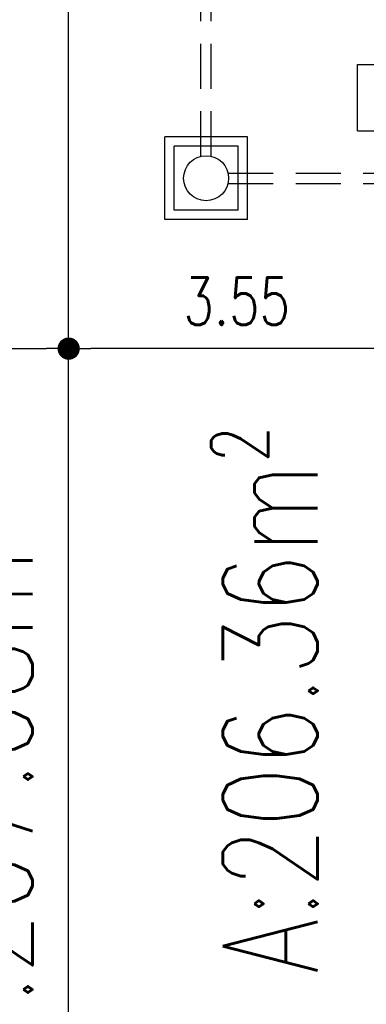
# Model space of a CAD drawing. Header units: millimetres. Extents: x 301 to 1479, y 491 to 1341.
# Tile 128 of 256: x 351.67 to 355.33, y 682.7 to 693.1. Entities that reach past the tile are written whole.
import ezdxf

# ---------------------------------------------------------------- set-up
doc = ezdxf.new("R2010")
doc.units = ezdxf.units.MM
doc.header["$LTSCALE"] = 1.5
doc.header["$MEASUREMENT"] = 0
doc.linetypes.add('HIDDEN2', pattern=[4.7625, 3.175, -1.5875])
for name, color, linetype in [('Blk', 7, 'Continuous'), ('boundary', 3, 'Continuous'), ('DIM', 6, 'Continuous'), ('Kerb', 251, 'Continuous'), ('P. Sewr Manhole', 49, 'Continuous'), ('PVC Sewer Pipe 110', 24, 'Continuous'), ('TEXT', 7, 'Continuous')]:
    doc.layers.add(name, color=color, linetype=linetype)
doc.styles.add('RS1', font='romans.shx', dxfattribs={"width": 0.75, "height": 0.5})
doc.styles.add('RS2', font='romans.shx', dxfattribs={"width": 0.75, "height": 1})
doc.dimstyles.new('Souillac5', dxfattribs={"dimscale": 0.5, "dimtxt": 0.5, "dimasz": 0.47, "dimexe": 0, "dimexo": 1, "dimgap": 0.5, "dimtad": 1, "dimzin": 0, "dimdsep": 46, "dimtxsty": 'RS1', "dimblk": 'DOT', "dimcen": 3, "dimse1": 1, "dimse2": 1, "dimclrd": 6, "dimclre": 6, "dimclrt": 7, "dimaunit": 1, "dimadec": 0, "dimazin": 0, "dimtfac": 1, "dimtofl": 0, "dimtmove": 1, "dimatfit": 3, "dimfxl": 1, "dimtolj": 1, "dimtzin": 0, "dimlwe": -1, "dimarcsym": 0})

# ---------------------------------------------------------------- blocks, each defined once
blk = doc.blocks.new('SSSU-D3')
at = {"layer": 'Kerb'}
for p, q in [((-0.95, 8.3), (-0.25, 8.3)), ((-0.95, 7.6), (-0.95, 8.3)), ((-0.95, 7.6), (-0.25, 7.6)), ((-2.985, 6.663), (-2.985, 7.538)), ((-2.11, 7.538), (-2.985, 7.538)), ((-2.11, 6.663), (-2.11, 7.538)), ((-2.885, 6.763), (-2.885, 7.438)), ((-2.21, 7.438), (-2.885, 7.438)), ((-2.21, 6.763), (-2.21, 7.438)), ((-2.21, 6.763), (-2.885, 6.763)), ((-2.11, 6.663), (-2.985, 6.663))]:
    blk.add_line(p, q, dxfattribs=at)
at = {"layer": 'P. Sewr Manhole'}
blk.add_circle((-2.548, 7.1), 0.238, dxfattribs=at)
at = {"layer": 'PVC Sewer Pipe 110', "linetype": 'HIDDEN2', "ltscale": 0.1}
for p, q in [((-2.603, 7.331), (-2.603, 10.569)), ((-2.493, 7.331), (-2.493, 10.569)), ((-2.316, 7.155), (0.431, 7.155)), ((-2.316, 7.045), (0.431, 7.045))]:
    blk.add_line(p, q, dxfattribs=at)
blk = doc.blocks.new('_DOT')
at = {"color": 0, "linetype": 'ByBlock'}
blk.add_line((-0.5, 0), (-1, 0), dxfattribs=at)
at = {"color": 0, "linetype": 'ByBlock', "const_width": 0.5}
blk.add_lwpolyline([(-0.25, 0, 1), (0.25, 0, 1)], format="xyb", close=True, dxfattribs=at)
blk = doc.blocks.new('*D215')
at = {"layer": 'DEFPOINTS', "color": 0, "transparency": 16777216}
for p in [(348.634, 689.626), (352.184, 689.626), (352.184, 689.626)]:
    blk.add_point(p, dxfattribs=at)
at = {"layer": 'DIM', "color": 6, "lineweight": -2, "transparency": 16777216}
blk.add_line((348.869, 689.626), (351.949, 689.626), dxfattribs=at)
at = {"layer": 'DIM', "color": 6, "lineweight": -2, "transparency": 16777216, "xscale": 0.235, "yscale": 0.235, "zscale": 0.235, "rotation": 180}
blk.add_blockref('_DOT', (348.634, 689.626), dxfattribs=at)
at = {"layer": 'DIM', "color": 6, "lineweight": -2, "transparency": 16777216, "xscale": 0.235, "yscale": 0.235, "zscale": 0.235}
blk.add_blockref('_DOT', (352.184, 689.626), dxfattribs=at)
at = {"layer": 'DIM', "color": 7, "transparency": 16777216, "insert": (350.409, 690.126), "char_height": 0.5, "attachment_point": 5, "style": 'RS1'}
blk.add_mtext('\\A1;3.55', dxfattribs=at)
blk = doc.blocks.new('*D216')
at = {"layer": 'DEFPOINTS', "color": 0, "transparency": 16777216}
for p in [(352.184, 689.626), (352.184, 689.626), (355.734, 689.626)]:
    blk.add_point(p, dxfattribs=at)
at = {"layer": 'DIM', "color": 6, "lineweight": -2, "transparency": 16777216}
blk.add_line((355.499, 689.626), (352.419, 689.626), dxfattribs=at)
at = {"layer": 'DIM', "color": 6, "lineweight": -2, "transparency": 16777216, "xscale": 0.235, "yscale": 0.235, "zscale": 0.235, "rotation": 180}
blk.add_blockref('_DOT', (352.184, 689.626), dxfattribs=at)
at = {"layer": 'DIM', "color": 6, "lineweight": -2, "transparency": 16777216, "xscale": 0.235, "yscale": 0.235, "zscale": 0.235}
blk.add_blockref('_DOT', (355.734, 689.626), dxfattribs=at)
at = {"layer": 'DIM', "color": 7, "transparency": 16777216, "insert": (353.959, 690.126), "char_height": 0.5, "attachment_point": 5, "style": 'RS1'}
blk.add_mtext('\\A1;3.55', dxfattribs=at)

msp = doc.modelspace()

# ---------------------------------------------------------------- linework, layer by layer
at = {"layer": 'boundary', "linetype": 'Continuous'}
msp.add_line((352.1836, 678.769), (352.1836, 698.5507), dxfattribs=at)

# ---------------------------------------------------------------- block references
at = {"layer": 'Blk'}
msp.add_blockref('SSSU-D3', (356.1836, 684.3262), dxfattribs=at)

# ---------------------------------------------------------------- texts
at = {"layer": 'TEXT', "style": 'RS2', "width": 0.75}
for s, p in [('A:206.36m²', (354.8127, 683.0223)), ('Area:207.08m²', (351.8001, 680.5086))]:
    msp.add_text(s, height=1, rotation=89.98956, dxfattribs=at).set_placement(p)

# ---------------------------------------------------------------- dimensions: what is measured, and where the dimension line sits
at = {"layer": 'DIM'}
for p1, picture, middle in [((348.6336, 689.6262), '*D215', (350.4086, 690.1262)), ((355.7336, 689.6262), '*D216', (353.9586, 690.1262))]:
    dim = msp.add_linear_dim(base=(352.1836, 689.6262), p1=p1, p2=(352.1836, 689.6262), dimstyle='Souillac5', dxfattribs=at)
    dim.commit()
    dim.dimension.update_dxf_attribs({"geometry": picture, "text_midpoint": middle})

doc.saveas('drawing.dxf')
